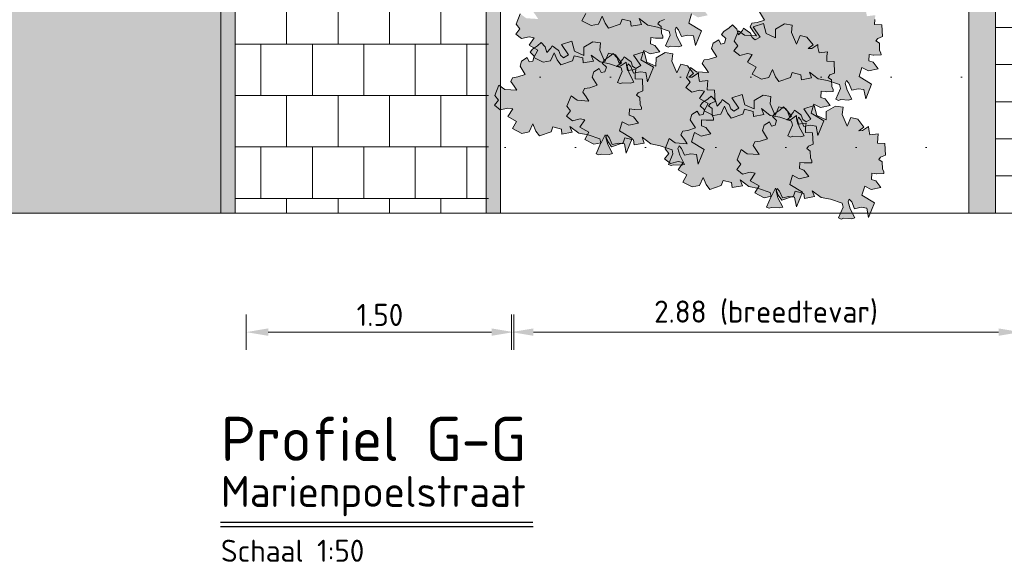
# Model space of a CAD drawing. Header units: metres. Extents: x 92403 to 95147, y 464428 to 465602.
# Tile 32 of 256: x 92430 to 92436, y 465037 to 465040. Entities that reach past the tile are written whole.
import ezdxf

# ---------------------------------------------------------------- set-up
doc = ezdxf.new("R2010")
doc.units = ezdxf.units.M
doc.linetypes.add('XX-PROJECTGRENS', pattern=[18, 12, -3, 0, -3])
doc.layers.get('Defpoints').update_dxf_attribs({"linetype": 'CONTINUOUS'})
for name, color, linetype, lineweight in [('B-RO-VH-VERHARDING_STRAATBAKSTEEN-G', 252, 'CONTINUOUS', 5), ('N-WE-VH-AANPIJLING-T25', 7, 'CONTINUOUS', 25), ('N-WE-VH-DREMPEL_ASFALT-M', 7, 'CONTINUOUS', 18), ('X-XX-AL-M', 7, 'CONTINUOUS', 18), ('X-XX-AL-RMB - profiel', 7, 'CONTINUOUS', 9), ('X-XX-AL-VERWIJZING-T35', 7, 'CONTINUOUS', 35), ('X-XX-AL-VERWIJZING-T50', 7, 'CONTINUOUS', 50)]:
    doc.layers.add(name, color=color, linetype=linetype, lineweight=lineweight)
doc.layers.add('N-RO-GR-GROENSTROOK-A', color=7, linetype='CONTINUOUS', lineweight=0, true_color=0x5de817, transparency=0.7)
doc.styles.add('NLCS-ISO-M10000-T35', font='NLCS-ISO.ttf', dxfattribs={"height": 35})
doc.styles.add('NLCS-ISO-M10000-T50', font='NLCS-ISO.ttf', dxfattribs={"height": 50})
doc.styles.add('NLCS-ISO-M50-T25', font='NLCS-ISO.ttf', dxfattribs={"height": 0.125})
doc.styles.add('NLCS_10_25', font='NLCS-ISO.ttf', dxfattribs={"height": 0.025})
doc.dimstyles.new('NLCS-M50-T25-PIJL_L2_H1', dxfattribs={"dimscale": 0.05, "dimtxt": 2.5, "dimasz": 2.5, "dimexe": 2, "dimexo": 2, "dimgap": 0.7, "dimtad": 1, "dimzin": 0, "dimdsep": 46, "dimtxsty": 'NLCS-ISO-M50-T25', "dimcen": 2.5, "dimdle": 2, "dimclrd": 256, "dimclre": 256, "dimclrt": 256, "dimadec": 1, "dimazin": 0, "dimtfac": 1, "dimtdec": 3, "dimtofl": 0, "dimtmove": 0, "dimatfit": 3, "dimfxl": 2, "dimfxlon": 1, "dimtfillclr": 256, "dimtolj": 1, "dimtzin": 0, "dimlwd": -1, "dimlwe": -1, "dimarcsym": 0})

# ---------------------------------------------------------------- blocks, each defined once
blk = doc.blocks.new('*D138')
at = {"layer": 'Defpoints', "color": 0, "transparency": 16777216}
for p in [(92431.511, 465039.3643), (92433.0242, 465039.3643), (92431.511, 465038.3624)]:
    blk.add_point(p, dxfattribs=at)
at = {"layer": 'X-XX-AL-M', "transparency": 16777216}
for p, q in [((92431.511, 465038.4624), (92431.511, 465038.2624)), ((92433.0242, 465038.4624), (92433.0242, 465038.2624)), ((92432.8992, 465038.3624), (92431.636, 465038.3624))]:
    blk.add_line(p, q, dxfattribs=at)
for points in [[(92431.636, 465038.3833), (92431.636, 465038.3416), (92431.511, 465038.3624)], [(92432.8992, 465038.3833), (92432.8992, 465038.3416), (92433.0242, 465038.3624)]]:
    blk.add_solid(points, dxfattribs=at)
at = {"layer": 'X-XX-AL-M', "transparency": 16777216, "insert": (92432.2676, 465038.4599), "char_height": 0.125, "attachment_point": 5, "style": 'NLCS-ISO-M50-T25'}
blk.add_mtext('\\A1;1.50 ', dxfattribs=at)
blk = doc.blocks.new('*D145')
at = {"layer": 'Defpoints', "color": 0, "transparency": 16777216}
for p in [(92433.011, 465039.8176), (92435.891, 465039.8176), (92433.011, 465038.3624)]:
    blk.add_point(p, dxfattribs=at)
at = {"layer": 'X-XX-AL-M', "transparency": 16777216}
for p, q in [((92433.011, 465038.4624), (92433.011, 465038.2624)), ((92435.891, 465038.4624), (92435.891, 465038.2624)), ((92435.766, 465038.3624), (92433.136, 465038.3624))]:
    blk.add_line(p, q, dxfattribs=at)
for points in [[(92433.136, 465038.3833), (92433.136, 465038.3416), (92433.011, 465038.3624)], [(92435.766, 465038.3833), (92435.766, 465038.3416), (92435.891, 465038.3624)]]:
    blk.add_solid(points, dxfattribs=at)
at = {"layer": 'X-XX-AL-M', "transparency": 16777216, "insert": (92434.451, 465038.4724), "char_height": 0.125, "attachment_point": 5, "style": 'NLCS-ISO-M50-T25'}
blk.add_mtext('\\A1;2.88 (breedtevar)', dxfattribs=at)

msp = doc.modelspace()

# ---------------------------------------------------------------- hatches: boundary and pattern name
at = {"layer": 'B-RO-VH-VERHARDING_STRAATBAKSTEEN-G', "ltscale": 0.1, "true_color": 0x794e4e}
h = msp.add_hatch(dxfattribs=at)
h.set_pattern_fill('KF-HALFSTEENS', color=27)
h.set_pattern_definition([(0, (92435.74866, 465039.03512), (0.105, 0.105), [0.105, -0.105]), (90, (92435.74866, 465039.03512), (-0.105, 6e-18), [])])
h.paths.add_polyline_path([(92435.848658, 465042.900915), (92435.748658, 465042.900915), (92435.748658, 465039.035115), (92435.848658, 465039.035115)])
at = {"layer": 'N-RO-GR-GROENSTROOK-A', "transparency": 33554508}
h = msp.add_hatch(color=256, dxfattribs=at)
h.dxf.hatch_style = 1
h.paths.add_polyline_path([(92433.78325, 465040.097285), (92433.83643, 465040.08715), (92433.903307, 465040.064145), (92433.908684, 465040.042149), (92433.88234, 465039.981036), (92433.897618, 465039.97445), (92433.911379, 465039.979176), (92433.954936, 465039.976386), (92433.974352, 465039.981871), (92433.947345, 465040.032944), (92433.936375, 465040.071776), (92433.942961, 465040.087054), (92433.95655, 465040.071605), (92433.973176, 465040.033532), (92434.009559, 465040.041294), (92434.041805, 465040.036986), (92434.051844, 465039.983635), (92434.085646, 465040.066695), (92434.014112, 465040.109759), (92434.030068, 465040.161595), (92434.067213, 465040.14205), (92434.121812, 465040.153953), (92434.093684, 465040.190223), (92434.069339, 465040.198837), (92434.070828, 465040.234389), (92434.096315, 465040.231429), (92434.09838, 465040.231189), (92434.138609, 465040.232072), (92434.138375, 465040.242713), (92434.130668, 465040.259771), (92434.129417, 465040.298187), (92434.109974, 465040.312095), (92434.120166, 465040.325678), (92434.146902, 465040.336866), (92434.143642, 465040.401816), (92434.102364, 465040.403545), (92434.103574, 465040.432431), (92434.106416, 465040.456797), (92434.058838, 465040.450935), (92434.053072, 465040.480899), (92434.051988, 465040.49849), (92434.017734, 465040.47544), (92433.997672, 465040.474579), (92434.024808, 465040.495308), (92433.990778, 465040.539681), (92433.952425, 465040.549144), (92433.931126, 465040.50015), (92433.902425, 465040.566166), (92433.90752, 465040.607066), (92433.864124, 465040.614123), (92433.812925, 465040.583927), (92433.8125, 465040.536546), (92433.760161, 465040.55982), (92433.744891, 465040.617417), (92433.685596, 465040.598821), (92433.726049, 465040.540169), (92433.698061, 465040.523928), (92433.680177, 465040.537771), (92433.671563, 465040.561831), (92433.666513, 465040.565447), (92433.632456, 465040.590574), (92433.625899, 465040.576838), (92433.603808, 465040.552363), (92433.593705, 465040.584341), (92433.570288, 465040.608891), (92433.550309, 465040.591397), (92433.521428, 465040.572444), (92433.5082, 465040.554667), (92433.531942, 465040.531675), (92433.523799, 465040.504913), (92433.50333, 465040.500533), (92433.491336, 465040.524604), (92433.460604, 465040.504942), (92433.451566, 465040.475468), (92433.480295, 465040.428698), (92433.438359, 465040.414743), (92433.408544, 465040.410756), (92433.398835, 465040.390082), (92433.41799, 465040.363092), (92433.433652, 465040.339653), (92433.366224, 465040.344181), (92433.332129, 465040.368392), (92433.308906, 465040.310707), (92433.329651, 465040.284436), (92433.306562, 465040.254764), (92433.339541, 465040.228767), (92433.382892, 465040.239258), (92433.410749, 465040.233769), (92433.382732, 465040.191997), (92433.432255, 465040.163603), (92433.409468, 465040.122528), (92433.461924, 465040.095845), (92433.503343, 465040.103667), (92433.524758, 465040.149252), (92433.541282, 465040.109148), (92433.561172, 465040.08108), (92433.627137, 465040.103717), (92433.636915, 465040.132244), (92433.685544, 465040.119731), (92433.688785, 465040.091575), (92433.746188, 465040.102263), (92433.733527, 465040.135265), (92433.783262, 465040.097301)])
h = msp.add_hatch(color=256, dxfattribs=at)
h.dxf.hatch_style = 1
h.paths.add_polyline_path([(92433.512373, 465039.890265), (92433.565553, 465039.88013), (92433.632431, 465039.857124), (92433.637807, 465039.835129), (92433.611463, 465039.774016), (92433.626742, 465039.76743), (92433.640502, 465039.772156), (92433.68406, 465039.769366), (92433.703475, 465039.77485), (92433.676469, 465039.825924), (92433.665498, 465039.864756), (92433.672084, 465039.880034), (92433.685674, 465039.864585), (92433.702299, 465039.826512), (92433.738683, 465039.834274), (92433.770928, 465039.829966), (92433.780968, 465039.776615), (92433.81477, 465039.859674), (92433.743235, 465039.902738), (92433.759191, 465039.954575), (92433.796337, 465039.93503), (92433.850935, 465039.946933), (92433.822807, 465039.983202), (92433.798462, 465039.991817), (92433.799952, 465040.027369), (92433.825438, 465040.024409), (92433.827503, 465040.024169), (92433.867733, 465040.025052), (92433.867499, 465040.035693), (92433.859791, 465040.05275), (92433.85854, 465040.091167), (92433.839098, 465040.105075), (92433.84929, 465040.118658), (92433.876025, 465040.129846), (92433.872766, 465040.194795), (92433.831487, 465040.196525), (92433.832698, 465040.225411), (92433.835539, 465040.249777), (92433.787961, 465040.243915), (92433.782195, 465040.273879), (92433.781112, 465040.29147), (92433.746857, 465040.26842), (92433.726796, 465040.267559), (92433.753931, 465040.288288), (92433.719902, 465040.332661), (92433.681548, 465040.342124), (92433.66025, 465040.29313), (92433.631548, 465040.359146), (92433.636643, 465040.400046), (92433.593247, 465040.407102), (92433.542049, 465040.376907), (92433.541624, 465040.329526), (92433.489285, 465040.3528), (92433.474014, 465040.410397), (92433.414719, 465040.391801), (92433.455173, 465040.333149), (92433.427185, 465040.316908), (92433.4093, 465040.330751), (92433.400686, 465040.354811), (92433.395636, 465040.358427), (92433.36158, 465040.383553), (92433.355023, 465040.369818), (92433.332931, 465040.345342), (92433.322829, 465040.377321), (92433.299411, 465040.401871), (92433.279433, 465040.384377), (92433.250551, 465040.365424), (92433.237323, 465040.347647), (92433.261066, 465040.324655), (92433.252923, 465040.297892), (92433.232454, 465040.293513), (92433.220459, 465040.317584), (92433.189727, 465040.297922), (92433.18069, 465040.268448), (92433.209418, 465040.221678), (92433.167482, 465040.207723), (92433.137667, 465040.203735), (92433.127959, 465040.183062), (92433.147113, 465040.156072), (92433.162775, 465040.132633), (92433.095347, 465040.137161), (92433.061253, 465040.161372), (92433.03803, 465040.103686), (92433.058774, 465040.077416), (92433.035685, 465040.047744), (92433.068665, 465040.021746), (92433.112016, 465040.032238), (92433.139873, 465040.026749), (92433.111855, 465039.984977), (92433.161379, 465039.956583), (92433.138592, 465039.915508), (92433.191048, 465039.888825), (92433.232466, 465039.896647), (92433.253882, 465039.942232), (92433.270406, 465039.902128), (92433.290295, 465039.87406), (92433.356261, 465039.896697), (92433.366039, 465039.925224), (92433.414667, 465039.912711), (92433.417908, 465039.884555), (92433.475311, 465039.895243), (92433.462651, 465039.928245), (92433.512386, 465039.890281)])
h = msp.add_hatch(color=256, dxfattribs=at)
h.dxf.hatch_style = 1
h.paths.add_polyline_path([(92434.746077, 465039.794881), (92434.799257, 465039.784745), (92434.866134, 465039.76174), (92434.871511, 465039.739745), (92434.845167, 465039.678631), (92434.860445, 465039.672045), (92434.874205, 465039.676771), (92434.917763, 465039.673981), (92434.937179, 465039.679466), (92434.910172, 465039.730539), (92434.899202, 465039.769371), (92434.905788, 465039.784649), (92434.919377, 465039.7692), (92434.936003, 465039.731128), (92434.972386, 465039.73889), (92435.004632, 465039.734582), (92435.014671, 465039.68123), (92435.048473, 465039.76429), (92434.976939, 465039.807354), (92434.992895, 465039.85919), (92435.03004, 465039.839645), (92435.084639, 465039.851548), (92435.056511, 465039.887818), (92435.032165, 465039.896432), (92435.033655, 465039.931984), (92435.059142, 465039.929024), (92435.061207, 465039.928784), (92435.101436, 465039.929668), (92435.101202, 465039.940308), (92435.093494, 465039.957366), (92435.092244, 465039.995782), (92435.072801, 465040.009691), (92435.082993, 465040.023274), (92435.109729, 465040.034461), (92435.106469, 465040.099411), (92435.065191, 465040.101141), (92435.066401, 465040.130027), (92435.069243, 465040.154393), (92435.021665, 465040.14853), (92435.015899, 465040.178494), (92435.014815, 465040.196085), (92434.980561, 465040.173036), (92434.960499, 465040.172174), (92434.987635, 465040.192903), (92434.953605, 465040.237276), (92434.915251, 465040.24674), (92434.893953, 465040.197746), (92434.865252, 465040.263762), (92434.870346, 465040.304662), (92434.826951, 465040.311718), (92434.775752, 465040.281522), (92434.775327, 465040.234142), (92434.722988, 465040.257416), (92434.707717, 465040.315012), (92434.648423, 465040.296417), (92434.688876, 465040.237765), (92434.660888, 465040.221523), (92434.643004, 465040.235366), (92434.634389, 465040.259426), (92434.62934, 465040.263042), (92434.595283, 465040.288169), (92434.588726, 465040.274434), (92434.566635, 465040.249958), (92434.556532, 465040.281937), (92434.533115, 465040.306487), (92434.513136, 465040.288993), (92434.484255, 465040.270039), (92434.471026, 465040.252263), (92434.494769, 465040.22927), (92434.486626, 465040.202508), (92434.466157, 465040.198128), (92434.454162, 465040.222199), (92434.423431, 465040.202538), (92434.414393, 465040.173063), (92434.443121, 465040.126294), (92434.401186, 465040.112339), (92434.371371, 465040.108351), (92434.361662, 465040.087677), (92434.380816, 465040.060687), (92434.396478, 465040.037248), (92434.329051, 465040.041776), (92434.294956, 465040.065988), (92434.271733, 465040.008302), (92434.292478, 465039.982031), (92434.269389, 465039.95236), (92434.302368, 465039.926362), (92434.345719, 465039.936853), (92434.373576, 465039.931365), (92434.345559, 465039.889592), (92434.395082, 465039.861199), (92434.372295, 465039.820123), (92434.424751, 465039.79344), (92434.46617, 465039.801263), (92434.487585, 465039.846847), (92434.504109, 465039.806743), (92434.523999, 465039.778675), (92434.589964, 465039.801312), (92434.599742, 465039.829839), (92434.648371, 465039.817326), (92434.651612, 465039.78917), (92434.709015, 465039.799858), (92434.696354, 465039.832861), (92434.746089, 465039.794897)])
h = msp.add_hatch(color=256, dxfattribs=at)
h.dxf.hatch_style = 1
h.paths.add_polyline_path([(92434.4752, 465039.58786), (92434.52838, 465039.577725), (92434.595258, 465039.55472), (92434.600634, 465039.532725), (92434.57429, 465039.471611), (92434.589569, 465039.465025), (92434.603329, 465039.469751), (92434.646886, 465039.466961), (92434.666302, 465039.472446), (92434.639295, 465039.523519), (92434.628325, 465039.562351), (92434.634911, 465039.577629), (92434.648501, 465039.56218), (92434.665126, 465039.524107), (92434.70151, 465039.53187), (92434.733755, 465039.527561), (92434.743795, 465039.47421), (92434.777597, 465039.55727), (92434.706062, 465039.600334), (92434.722018, 465039.65217), (92434.759163, 465039.632625), (92434.813762, 465039.644528), (92434.785634, 465039.680798), (92434.761289, 465039.689412), (92434.762779, 465039.724964), (92434.788265, 465039.722004), (92434.79033, 465039.721764), (92434.830559, 465039.722647), (92434.830326, 465039.733288), (92434.822618, 465039.750346), (92434.821367, 465039.788762), (92434.801925, 465039.802671), (92434.812116, 465039.816254), (92434.838852, 465039.827441), (92434.835592, 465039.892391), (92434.794314, 465039.894121), (92434.795525, 465039.923007), (92434.798366, 465039.947372), (92434.750788, 465039.94151), (92434.745022, 465039.971474), (92434.743939, 465039.989065), (92434.709684, 465039.966016), (92434.689623, 465039.965154), (92434.716758, 465039.985883), (92434.682729, 465040.030256), (92434.644375, 465040.039719), (92434.623077, 465039.990726), (92434.594375, 465040.056741), (92434.59947, 465040.097642), (92434.556074, 465040.104698), (92434.504876, 465040.074502), (92434.50445, 465040.027121), (92434.452112, 465040.050395), (92434.436841, 465040.107992), (92434.377546, 465040.089397), (92434.418, 465040.030744), (92434.390012, 465040.014503), (92434.372127, 465040.028346), (92434.363513, 465040.052406), (92434.358463, 465040.056022), (92434.324407, 465040.081149), (92434.31785, 465040.067413), (92434.295758, 465040.042938), (92434.285656, 465040.074917), (92434.262238, 465040.099466), (92434.24226, 465040.081973), (92434.213378, 465040.063019), (92434.20015, 465040.045242), (92434.223893, 465040.02225), (92434.215749, 465039.995488), (92434.195281, 465039.991108), (92434.183286, 465040.015179), (92434.152554, 465039.995518), (92434.143517, 465039.966043), (92434.172245, 465039.919274), (92434.130309, 465039.905319), (92434.100494, 465039.901331), (92434.090786, 465039.880657), (92434.10994, 465039.853667), (92434.125602, 465039.830228), (92434.058174, 465039.834756), (92434.024079, 465039.858968), (92434.000856, 465039.801282), (92434.021601, 465039.775011), (92433.998512, 465039.74534), (92434.031491, 465039.719342), (92434.074842, 465039.729833), (92434.1027, 465039.724345), (92434.074682, 465039.682572), (92434.124206, 465039.654179), (92434.101419, 465039.613103), (92434.153875, 465039.58642), (92434.195293, 465039.594243), (92434.216709, 465039.639827), (92434.233233, 465039.599723), (92434.253122, 465039.571655), (92434.319088, 465039.594292), (92434.328865, 465039.622819), (92434.377494, 465039.610306), (92434.380735, 465039.58215), (92434.438138, 465039.592838), (92434.425477, 465039.625841), (92434.475213, 465039.587877)])
h = msp.add_hatch(color=256, dxfattribs=at)
h.dxf.hatch_style = 1
h.paths.add_polyline_path([(92433.39162, 465039.487556), (92433.4448, 465039.47742), (92433.511677, 465039.454415), (92433.517054, 465039.43242), (92433.49071, 465039.371306), (92433.505989, 465039.36472), (92433.519749, 465039.369446), (92433.563306, 465039.366656), (92433.582722, 465039.372141), (92433.555715, 465039.423214), (92433.544745, 465039.462046), (92433.551331, 465039.477324), (92433.56492, 465039.461875), (92433.581546, 465039.423802), (92433.617929, 465039.431565), (92433.650175, 465039.427256), (92433.660215, 465039.373905), (92433.694017, 465039.456965), (92433.622482, 465039.500029), (92433.638438, 465039.551865), (92433.675583, 465039.53232), (92433.730182, 465039.544223), (92433.702054, 465039.580493), (92433.677709, 465039.589107), (92433.679199, 465039.624659), (92433.704685, 465039.621699), (92433.70675, 465039.621459), (92433.746979, 465039.622343), (92433.746746, 465039.632983), (92433.739038, 465039.650041), (92433.737787, 465039.688457), (92433.718345, 465039.702366), (92433.728536, 465039.715949), (92433.755272, 465039.727136), (92433.752012, 465039.792086), (92433.710734, 465039.793816), (92433.711945, 465039.822702), (92433.714786, 465039.847068), (92433.667208, 465039.841205), (92433.661442, 465039.871169), (92433.660359, 465039.88876), (92433.626104, 465039.865711), (92433.606043, 465039.864849), (92433.633178, 465039.885578), (92433.599148, 465039.929951), (92433.560795, 465039.939415), (92433.539497, 465039.890421), (92433.510795, 465039.956437), (92433.51589, 465039.997337), (92433.472494, 465040.004393), (92433.421295, 465039.974197), (92433.42087, 465039.926817), (92433.368532, 465039.950091), (92433.353261, 465040.007687), (92433.293966, 465039.989092), (92433.334419, 465039.93044), (92433.306432, 465039.914198), (92433.288547, 465039.928041), (92433.279933, 465039.952101), (92433.274883, 465039.955717), (92433.240827, 465039.980844), (92433.234269, 465039.967109), (92433.212178, 465039.942633), (92433.202075, 465039.974612), (92433.178658, 465039.999161), (92433.15868, 465039.981668), (92433.129798, 465039.962714), (92433.11657, 465039.944937), (92433.140313, 465039.921945), (92433.132169, 465039.895183), (92433.1117, 465039.890803), (92433.099706, 465039.914874), (92433.068974, 465039.895213), (92433.059937, 465039.865738), (92433.088665, 465039.818969), (92433.046729, 465039.805014), (92433.016914, 465039.801026), (92433.007205, 465039.780352), (92433.02636, 465039.753362), (92433.042022, 465039.729923), (92432.974594, 465039.734451), (92432.940499, 465039.758663), (92432.917276, 465039.700977), (92432.938021, 465039.674706), (92432.914932, 465039.645035), (92432.947911, 465039.619037), (92432.991262, 465039.629528), (92433.01912, 465039.62404), (92432.991102, 465039.582267), (92433.040626, 465039.553874), (92433.017839, 465039.512798), (92433.070294, 465039.486115), (92433.111713, 465039.493938), (92433.133129, 465039.539522), (92433.149653, 465039.499418), (92433.169542, 465039.47135), (92433.235508, 465039.493987), (92433.245285, 465039.522514), (92433.293914, 465039.510001), (92433.297155, 465039.481845), (92433.354558, 465039.492533), (92433.341897, 465039.525536), (92433.391632, 465039.487572)])
h = msp.add_hatch(color=256, dxfattribs=at)
h.dxf.hatch_style = 1
h.paths.add_polyline_path([(92433.799534, 465039.426405), (92433.852714, 465039.41627), (92433.919591, 465039.393265), (92433.924968, 465039.371269), (92433.898624, 465039.310156), (92433.913903, 465039.30357), (92433.927663, 465039.308296), (92433.97122, 465039.305506), (92433.990636, 465039.310991), (92433.963629, 465039.362064), (92433.952659, 465039.400896), (92433.959245, 465039.416174), (92433.972834, 465039.400725), (92433.98946, 465039.362652), (92434.025843, 465039.370414), (92434.058089, 465039.366106), (92434.068129, 465039.312755), (92434.101931, 465039.395814), (92434.030396, 465039.438879), (92434.046352, 465039.490715), (92434.083497, 465039.47117), (92434.138096, 465039.483073), (92434.109968, 465039.519343), (92434.085623, 465039.527957), (92434.087113, 465039.563509), (92434.112599, 465039.560549), (92434.114664, 465039.560309), (92434.154893, 465039.561192), (92434.15466, 465039.571833), (92434.146952, 465039.588891), (92434.145701, 465039.627307), (92434.126258, 465039.641215), (92434.13645, 465039.654798), (92434.163186, 465039.665986), (92434.159926, 465039.730935), (92434.118648, 465039.732665), (92434.119858, 465039.761551), (92434.1227, 465039.785917), (92434.075122, 465039.780055), (92434.069356, 465039.810019), (92434.068273, 465039.82761), (92434.034018, 465039.80456), (92434.013957, 465039.803699), (92434.041092, 465039.824428), (92434.007062, 465039.868801), (92433.968709, 465039.878264), (92433.94741, 465039.82927), (92433.918709, 465039.895286), (92433.923804, 465039.936186), (92433.880408, 465039.943242), (92433.829209, 465039.913047), (92433.828784, 465039.865666), (92433.776446, 465039.88894), (92433.761175, 465039.946537), (92433.70188, 465039.927941), (92433.742333, 465039.869289), (92433.714346, 465039.853048), (92433.696461, 465039.866891), (92433.687847, 465039.890951), (92433.682797, 465039.894567), (92433.648741, 465039.919693), (92433.642183, 465039.905958), (92433.620092, 465039.881483), (92433.609989, 465039.913461), (92433.586572, 465039.938011), (92433.566594, 465039.920517), (92433.537712, 465039.901564), (92433.524484, 465039.883787), (92433.548227, 465039.860795), (92433.540083, 465039.834033), (92433.519614, 465039.829653), (92433.50762, 465039.853724), (92433.476888, 465039.834062), (92433.467851, 465039.804588), (92433.496579, 465039.757818), (92433.454643, 465039.743863), (92433.424828, 465039.739875), (92433.415119, 465039.719202), (92433.434274, 465039.692212), (92433.449936, 465039.668773), (92433.382508, 465039.673301), (92433.348413, 465039.697512), (92433.32519, 465039.639827), (92433.345935, 465039.613556), (92433.322846, 465039.583884), (92433.355825, 465039.557886), (92433.399176, 465039.568378), (92433.427034, 465039.562889), (92433.399016, 465039.521117), (92433.448539, 465039.492723), (92433.425753, 465039.451648), (92433.478208, 465039.424965), (92433.519627, 465039.432787), (92433.541042, 465039.478372), (92433.557567, 465039.438268), (92433.577456, 465039.4102), (92433.643422, 465039.432837), (92433.653199, 465039.461364), (92433.701828, 465039.448851), (92433.705069, 465039.420695), (92433.762472, 465039.431383), (92433.749811, 465039.464385), (92433.799546, 465039.426421)])
h = msp.add_hatch(color=256, dxfattribs=at)
h.dxf.hatch_style = 1
h.paths.add_polyline_path([(92434.354447, 465039.185151), (92434.407627, 465039.175016), (92434.474504, 465039.15201), (92434.479881, 465039.130015), (92434.453537, 465039.068902), (92434.468816, 465039.062316), (92434.482576, 465039.067042), (92434.526133, 465039.064251), (92434.545549, 465039.069736), (92434.518542, 465039.12081), (92434.507572, 465039.159641), (92434.514158, 465039.17492), (92434.527747, 465039.159471), (92434.544373, 465039.121398), (92434.580756, 465039.12916), (92434.613002, 465039.124852), (92434.623041, 465039.071501), (92434.656844, 465039.15456), (92434.585309, 465039.197624), (92434.601265, 465039.249461), (92434.63841, 465039.229916), (92434.693009, 465039.241819), (92434.664881, 465039.278088), (92434.640536, 465039.286703), (92434.642026, 465039.322255), (92434.667512, 465039.319294), (92434.669577, 465039.319054), (92434.709806, 465039.319938), (92434.709573, 465039.330579), (92434.701865, 465039.347636), (92434.700614, 465039.386053), (92434.681171, 465039.399961), (92434.691363, 465039.413544), (92434.718099, 465039.424732), (92434.714839, 465039.489681), (92434.673561, 465039.491411), (92434.674771, 465039.520297), (92434.677613, 465039.544663), (92434.630035, 465039.538801), (92434.624269, 465039.568765), (92434.623186, 465039.586355), (92434.588931, 465039.563306), (92434.56887, 465039.562445), (92434.596005, 465039.583174), (92434.561975, 465039.627547), (92434.523622, 465039.63701), (92434.502323, 465039.588016), (92434.473622, 465039.654032), (92434.478717, 465039.694932), (92434.435321, 465039.701988), (92434.384122, 465039.671793), (92434.383697, 465039.624412), (92434.331359, 465039.647686), (92434.316088, 465039.705283), (92434.256793, 465039.686687), (92434.297246, 465039.628035), (92434.269259, 465039.611793), (92434.251374, 465039.625636), (92434.24276, 465039.649697), (92434.23771, 465039.653313), (92434.203654, 465039.678439), (92434.197096, 465039.664704), (92434.175005, 465039.640228), (92434.164902, 465039.672207), (92434.141485, 465039.696757), (92434.121507, 465039.679263), (92434.092625, 465039.660309), (92434.079397, 465039.642533), (92434.10314, 465039.619541), (92434.094996, 465039.592778), (92434.074527, 465039.588399), (92434.062533, 465039.61247), (92434.031801, 465039.592808), (92434.022764, 465039.563333), (92434.051492, 465039.516564), (92434.009556, 465039.502609), (92433.979741, 465039.498621), (92433.970032, 465039.477947), (92433.989187, 465039.450958), (92434.004849, 465039.427519), (92433.937421, 465039.432046), (92433.903326, 465039.456258), (92433.880103, 465039.398572), (92433.900848, 465039.372301), (92433.877759, 465039.34263), (92433.910738, 465039.316632), (92433.954089, 465039.327123), (92433.981947, 465039.321635), (92433.953929, 465039.279862), (92434.003452, 465039.251469), (92433.980666, 465039.210394), (92434.033121, 465039.18371), (92434.07454, 465039.191533), (92434.095955, 465039.237118), (92434.11248, 465039.197014), (92434.132369, 465039.168945), (92434.198334, 465039.191582), (92434.208112, 465039.220109), (92434.256741, 465039.207597), (92434.259982, 465039.179441), (92434.317385, 465039.190129), (92434.304724, 465039.223131), (92434.354459, 465039.185167)])
h = msp.add_hatch(color=256, dxfattribs=at)
h.dxf.hatch_style = 1
h.paths.add_polyline_path([(92434.762361, 465039.124001), (92434.815541, 465039.113865), (92434.882418, 465039.09086), (92434.887795, 465039.068865), (92434.861451, 465039.007751), (92434.876729, 465039.001165), (92434.89049, 465039.005891), (92434.934047, 465039.003101), (92434.953463, 465039.008586), (92434.926456, 465039.059659), (92434.915486, 465039.098491), (92434.922072, 465039.113769), (92434.935661, 465039.09832), (92434.952287, 465039.060247), (92434.98867, 465039.06801), (92435.020916, 465039.063701), (92435.030955, 465039.01035), (92435.064758, 465039.09341), (92434.993223, 465039.136474), (92435.009179, 465039.18831), (92435.046324, 465039.168765), (92435.100923, 465039.180668), (92435.072795, 465039.216938), (92435.04845, 465039.225552), (92435.049939, 465039.261104), (92435.075426, 465039.258144), (92435.077491, 465039.257904), (92435.11772, 465039.258788), (92435.117487, 465039.269428), (92435.109779, 465039.286486), (92435.108528, 465039.324902), (92435.089085, 465039.338811), (92435.099277, 465039.352394), (92435.126013, 465039.363581), (92435.122753, 465039.428531), (92435.081475, 465039.430261), (92435.082685, 465039.459147), (92435.085527, 465039.483513), (92435.037949, 465039.47765), (92435.032183, 465039.507614), (92435.031099, 465039.525205), (92434.996845, 465039.502156), (92434.976783, 465039.501294), (92435.003919, 465039.522023), (92434.969889, 465039.566396), (92434.931536, 465039.57586), (92434.910237, 465039.526866), (92434.881536, 465039.592882), (92434.886631, 465039.633782), (92434.843235, 465039.640838), (92434.792036, 465039.610642), (92434.791611, 465039.563262), (92434.739273, 465039.586536), (92434.724002, 465039.644132), (92434.664707, 465039.625537), (92434.70516, 465039.566885), (92434.677172, 465039.550643), (92434.659288, 465039.564486), (92434.650674, 465039.588546), (92434.645624, 465039.592162), (92434.611567, 465039.617289), (92434.60501, 465039.603554), (92434.582919, 465039.579078), (92434.572816, 465039.611057), (92434.549399, 465039.635606), (92434.52942, 465039.618113), (92434.500539, 465039.599159), (92434.487311, 465039.581382), (92434.511053, 465039.55839), (92434.50291, 465039.531628), (92434.482441, 465039.527248), (92434.470447, 465039.551319), (92434.439715, 465039.531658), (92434.430678, 465039.502183), (92434.459406, 465039.455414), (92434.41747, 465039.441459), (92434.387655, 465039.437471), (92434.377946, 465039.416797), (92434.397101, 465039.389807), (92434.412763, 465039.366368), (92434.345335, 465039.370896), (92434.31124, 465039.395108), (92434.288017, 465039.337422), (92434.308762, 465039.311151), (92434.285673, 465039.28148), (92434.318652, 465039.255482), (92434.362003, 465039.265973), (92434.38986, 465039.260485), (92434.361843, 465039.218712), (92434.411366, 465039.190319), (92434.388579, 465039.149243), (92434.441035, 465039.12256), (92434.482454, 465039.130383), (92434.503869, 465039.175967), (92434.520393, 465039.135863), (92434.540283, 465039.107795), (92434.606248, 465039.130432), (92434.616026, 465039.158959), (92434.664655, 465039.146446), (92434.667896, 465039.11829), (92434.725299, 465039.128978), (92434.712638, 465039.161981), (92434.762373, 465039.124017)])
at = {"layer": 'X-XX-AL-RMB - profiel', "true_color": 0xcfc9ba, "transparency": 33554636}
h = msp.add_hatch(color=9, dxfattribs=at)
h.dxf.hatch_style = 1
h.paths.add_polyline_path([(92431.368658, 465042.900915), (92422.868658, 465042.900915), (92422.868658, 465039.035115), (92431.368658, 465039.035115)])
at = {"layer": 'X-XX-AL-RMB - profiel', "true_color": 0xb0b0b0}
h = msp.add_hatch(color=253, dxfattribs=at)
h.dxf.hatch_style = 1
h.paths.add_polyline_path([(92431.448658, 465042.900915), (92431.448658, 465039.035115), (92431.368658, 465039.035115), (92431.368658, 465042.900915)])
at = {"layer": 'X-XX-AL-RMB - profiel', "true_color": 0x000000}
h = msp.add_hatch(dxfattribs=at)
h.set_pattern_fill('AVH-TEGEL_300X300_HALFST', color=18, scale=0.97, angle=90, pattern_type=2)
h.set_pattern_definition([(90, (92431.44866, 465042.90092), (-0.1455, 0.291), [0.291, -0.291]), (180, (92431.44866, 465042.90092), (-4e-17, -0.291), [])])
h.paths.add_polyline_path([(92432.881907, 465042.900915), (92431.448658, 465042.900915), (92431.448658, 465039.035115), (92432.881907, 465039.035115)])
at = {"layer": 'X-XX-AL-RMB - profiel', "true_color": 0xb0b0b0}
h = msp.add_hatch(color=253, dxfattribs=at)
h.dxf.hatch_style = 1
h.paths.add_polyline_path([(92432.948658, 465042.900915), (92432.948658, 465039.035115), (92432.868658, 465039.035115), (92432.868658, 465042.900915)])
at = {"layer": 'X-XX-AL-RMB - profiel', "true_color": 0x1a4a17, "transparency": 33554687}
h = msp.add_hatch(dxfattribs=at)
h.set_pattern_fill('AGR-GRAS_SPORTVELD', color=99, scale=0.5, pattern_type=2)
h.set_pattern_definition([(0, (-2046.09445, 1542.9849), (0.1984375, 0.396875), [0, -0.396875])])
h.paths.add_polyline_path([(92435.598658, 465042.900915), (92432.948658, 465042.900915), (92432.948658, 465039.035115), (92435.598658, 465039.035115)])
at = {"layer": 'X-XX-AL-RMB - profiel', "ltscale": 1}
h = msp.add_hatch(color=251, dxfattribs=at)
h.dxf.hatch_style = 1
h.paths.add_polyline_path([(92435.748658, 465042.900915), (92435.598658, 465042.900915), (92435.598658, 465039.035115), (92435.748658, 465039.035115)])

# ---------------------------------------------------------------- linework, layer by layer
at = {"layer": 'N-WE-VH-AANPIJLING-T25'}
for p, q in [((92431.365783, 465037.28806), (92433.131511, 465037.28806)), ((92431.365783, 465037.26306), (92433.134591, 465037.26306))]:
    msp.add_line(p, q, dxfattribs=at)
at = {"layer": 'X-XX-AL-RMB - profiel'}
msp.add_lwpolyline([(92447.112818, 465042.900915), (92421.368658, 465042.900915), (92421.368658, 465039.035115), (92447.112818, 465039.035115)], dxfattribs=at)
at = {"layer": 'X-XX-AL-RMB - profiel', "color": 150, "linetype": 'XX-PROJECTGRENS', "true_color": 0x0078f0, "flags": 128}
msp.add_lwpolyline([(92431.368658, 465039.035115), (92431.368658, 465042.900915)], dxfattribs=at)
at = {"layer": 'X-XX-AL-RMB - profiel', "flags": 128}
for points in [[(92431.448658, 465042.900915), (92431.448658, 465039.035115), (92431.368658, 465039.035115), (92431.368658, 465042.900915)], [(92432.948658, 465042.900915), (92432.948658, 465039.035115), (92432.868658, 465039.035115), (92432.868658, 465042.900915)]]:
    msp.add_lwpolyline(points, close=True, dxfattribs=at)
at = {"layer": 'X-XX-AL-RMB - profiel'}
msp.add_lwpolyline([(92435.748658, 465042.900915), (92435.598658, 465042.900915), (92435.598658, 465039.035115), (92435.748658, 465039.035115)], close=True, dxfattribs=at)
at = {"layer": 'X-XX-AL-RMB - profiel', "color": 27, "true_color": 0x794e4e}
msp.add_lwpolyline([(92435.748658, 465039.035115), (92435.748658, 465042.900915)], dxfattribs=at)
at = {"layer": 'X-XX-AL-RMB - profiel', "color": 251}
for points in [[(92433.061253, 465040.161372), (92433.03803, 465040.103686), (92433.058774, 465040.077416), (92433.035685, 465040.047744), (92433.068665, 465040.021746), (92433.112016, 465040.032238), (92433.139873, 465040.026749), (92433.111855, 465039.984977), (92433.161379, 465039.956583), (92433.138592, 465039.915508), (92433.191048, 465039.888825), (92433.232466, 465039.896647), (92433.253882, 465039.942232), (92433.270406, 465039.902128), (92433.290295, 465039.87406), (92433.356261, 465039.896697), (92433.366039, 465039.925224), (92433.414667, 465039.912711), (92433.417908, 465039.884555), (92433.475311, 465039.895243), (92433.462651, 465039.928245), (92433.512386, 465039.890281), (92433.512373, 465039.890265), (92433.565553, 465039.88013), (92433.632431, 465039.857124), (92433.637807, 465039.835129), (92433.611463, 465039.774016), (92433.626742, 465039.76743), (92433.640502, 465039.772156), (92433.68406, 465039.769366), (92433.703475, 465039.77485), (92433.676469, 465039.825924), (92433.665498, 465039.864756), (92433.672084, 465039.880034), (92433.685674, 465039.864585), (92433.702299, 465039.826512), (92433.738683, 465039.834274), (92433.770928, 465039.829966), (92433.780968, 465039.776615), (92433.81477, 465039.859674), (92433.743235, 465039.902738), (92433.759191, 465039.954575), (92433.796337, 465039.93503), (92433.850935, 465039.946933), (92433.822807, 465039.983202), (92433.798462, 465039.991817), (92433.799952, 465040.027369), (92433.825438, 465040.024409), (92433.827503, 465040.024169), (92433.867733, 465040.025052), (92433.867499, 465040.035693), (92433.859791, 465040.05275), (92433.85854, 465040.091167), (92433.839098, 465040.105075), (92433.84929, 465040.118658), (92433.876025, 465040.129846)], [(92433.432255, 465040.163603), (92433.409468, 465040.122528), (92433.461924, 465040.095845), (92433.503343, 465040.103667), (92433.524758, 465040.149252), (92433.541282, 465040.109148), (92433.561172, 465040.08108), (92433.627137, 465040.103717), (92433.636915, 465040.132244), (92433.685544, 465040.119731), (92433.688785, 465040.091575), (92433.746188, 465040.102263), (92433.733527, 465040.135265), (92433.783262, 465040.097301), (92433.78325, 465040.097285), (92433.83643, 465040.08715), (92433.903307, 465040.064145), (92433.908684, 465040.042149), (92433.88234, 465039.981036), (92433.897618, 465039.97445), (92433.911379, 465039.979176), (92433.954936, 465039.976386), (92433.974352, 465039.981871), (92433.947345, 465040.032944), (92433.936375, 465040.071776), (92433.942961, 465040.087054), (92433.95655, 465040.071605), (92433.973176, 465040.033532), (92434.009559, 465040.041294), (92434.041805, 465040.036986), (92434.051844, 465039.983635), (92434.085646, 465040.066695), (92434.014112, 465040.109759), (92434.030068, 465040.161595)], [(92434.414393, 465040.173063), (92434.443121, 465040.126294), (92434.401186, 465040.112339), (92434.371371, 465040.108351), (92434.361662, 465040.087677), (92434.380816, 465040.060687), (92434.396478, 465040.037248), (92434.329051, 465040.041776), (92434.294956, 465040.065988), (92434.271733, 465040.008302), (92434.292478, 465039.982031), (92434.269389, 465039.95236), (92434.302368, 465039.926362), (92434.345719, 465039.936853), (92434.373576, 465039.931365), (92434.345559, 465039.889592), (92434.395082, 465039.861199), (92434.372295, 465039.820123), (92434.424751, 465039.79344), (92434.46617, 465039.801263), (92434.487585, 465039.846847), (92434.504109, 465039.806743), (92434.523999, 465039.778675), (92434.589964, 465039.801312), (92434.599742, 465039.829839), (92434.648371, 465039.817326), (92434.651612, 465039.78917), (92434.709015, 465039.799858), (92434.696354, 465039.832861), (92434.746089, 465039.794897), (92434.746077, 465039.794881), (92434.799257, 465039.784745), (92434.866134, 465039.76174), (92434.871511, 465039.739745), (92434.845167, 465039.678631), (92434.860445, 465039.672045), (92434.874205, 465039.676771), (92434.917763, 465039.673981), (92434.937179, 465039.679466), (92434.910172, 465039.730539), (92434.899202, 465039.769371), (92434.905788, 465039.784649), (92434.919377, 465039.7692), (92434.936003, 465039.731128), (92434.972386, 465039.73889), (92435.004632, 465039.734582), (92435.014671, 465039.68123), (92435.048473, 465039.76429), (92434.976939, 465039.807354), (92434.992895, 465039.85919), (92435.03004, 465039.839645), (92435.084639, 465039.851548), (92435.056511, 465039.887818), (92435.032165, 465039.896432), (92435.033655, 465039.931984), (92435.059142, 465039.929024), (92435.061207, 465039.928784), (92435.101436, 465039.929668), (92435.101202, 465039.940308), (92435.093494, 465039.957366), (92435.092244, 465039.995782), (92435.072801, 465040.009691), (92435.082993, 465040.023274), (92435.109729, 465040.034461), (92435.106469, 465040.099411), (92435.065191, 465040.101141), (92435.066401, 465040.130027)]]:
    msp.add_lwpolyline(points, dxfattribs=at)
for points in [[(92434.4752, 465039.58786), (92434.52838, 465039.577725), (92434.595258, 465039.55472), (92434.600634, 465039.532725), (92434.57429, 465039.471611), (92434.589569, 465039.465025), (92434.603329, 465039.469751), (92434.646886, 465039.466961), (92434.666302, 465039.472446), (92434.639295, 465039.523519), (92434.628325, 465039.562351), (92434.634911, 465039.577629), (92434.648501, 465039.56218), (92434.665126, 465039.524107), (92434.70151, 465039.53187), (92434.733755, 465039.527561), (92434.743795, 465039.47421), (92434.777597, 465039.55727), (92434.706062, 465039.600334), (92434.722018, 465039.65217), (92434.759163, 465039.632625), (92434.813762, 465039.644528), (92434.785634, 465039.680798), (92434.761289, 465039.689412), (92434.762779, 465039.724964), (92434.788265, 465039.722004), (92434.79033, 465039.721764), (92434.830559, 465039.722647), (92434.830326, 465039.733288), (92434.822618, 465039.750346), (92434.821367, 465039.788762), (92434.801925, 465039.802671), (92434.812116, 465039.816254), (92434.838852, 465039.827441), (92434.835592, 465039.892391), (92434.794314, 465039.894121), (92434.795525, 465039.923007), (92434.798366, 465039.947372), (92434.750788, 465039.94151), (92434.745022, 465039.971474), (92434.743939, 465039.989065), (92434.709684, 465039.966016), (92434.689623, 465039.965154), (92434.716758, 465039.985883), (92434.682729, 465040.030256), (92434.644375, 465040.039719), (92434.623077, 465039.990726), (92434.594375, 465040.056741), (92434.59947, 465040.097642), (92434.556074, 465040.104698), (92434.504876, 465040.074502), (92434.50445, 465040.027121), (92434.452112, 465040.050395), (92434.436841, 465040.107992), (92434.377546, 465040.089397), (92434.418, 465040.030744), (92434.390012, 465040.014503), (92434.372127, 465040.028346), (92434.363513, 465040.052406), (92434.358463, 465040.056022), (92434.324407, 465040.081149), (92434.31785, 465040.067413), (92434.295758, 465040.042938), (92434.285656, 465040.074917), (92434.262238, 465040.099466), (92434.24226, 465040.081973), (92434.213378, 465040.063019), (92434.20015, 465040.045242), (92434.223893, 465040.02225), (92434.215749, 465039.995488), (92434.195281, 465039.991108), (92434.183286, 465040.015179), (92434.152554, 465039.995518), (92434.143517, 465039.966043), (92434.172245, 465039.919274), (92434.130309, 465039.905319), (92434.100494, 465039.901331), (92434.090786, 465039.880657), (92434.10994, 465039.853667), (92434.125602, 465039.830228), (92434.058174, 465039.834756), (92434.024079, 465039.858968), (92434.000856, 465039.801282), (92434.021601, 465039.775011), (92433.998512, 465039.74534), (92434.031491, 465039.719342), (92434.074842, 465039.729833), (92434.1027, 465039.724345), (92434.074682, 465039.682572), (92434.124206, 465039.654179), (92434.101419, 465039.613103), (92434.153875, 465039.58642), (92434.195293, 465039.594243), (92434.216709, 465039.639827), (92434.233233, 465039.599723), (92434.253122, 465039.571655), (92434.319088, 465039.594292), (92434.328865, 465039.622819), (92434.377494, 465039.610306), (92434.380735, 465039.58215), (92434.438138, 465039.592838), (92434.425477, 465039.625841), (92434.475213, 465039.587877)], [(92433.39162, 465039.487556), (92433.4448, 465039.47742), (92433.511677, 465039.454415), (92433.517054, 465039.43242), (92433.49071, 465039.371306), (92433.505989, 465039.36472), (92433.519749, 465039.369446), (92433.563306, 465039.366656), (92433.582722, 465039.372141), (92433.555715, 465039.423214), (92433.544745, 465039.462046), (92433.551331, 465039.477324), (92433.56492, 465039.461875), (92433.581546, 465039.423802), (92433.617929, 465039.431565), (92433.650175, 465039.427256), (92433.660215, 465039.373905), (92433.694017, 465039.456965), (92433.622482, 465039.500029), (92433.638438, 465039.551865), (92433.675583, 465039.53232), (92433.730182, 465039.544223), (92433.702054, 465039.580493), (92433.677709, 465039.589107), (92433.679199, 465039.624659), (92433.704685, 465039.621699), (92433.70675, 465039.621459), (92433.746979, 465039.622343), (92433.746746, 465039.632983), (92433.739038, 465039.650041), (92433.737787, 465039.688457), (92433.718345, 465039.702366), (92433.728536, 465039.715949), (92433.755272, 465039.727136), (92433.752012, 465039.792086), (92433.710734, 465039.793816), (92433.711945, 465039.822702), (92433.714786, 465039.847068), (92433.667208, 465039.841205), (92433.661442, 465039.871169), (92433.660359, 465039.88876), (92433.626104, 465039.865711), (92433.606043, 465039.864849), (92433.633178, 465039.885578), (92433.599148, 465039.929951), (92433.560795, 465039.939415), (92433.539497, 465039.890421), (92433.510795, 465039.956437), (92433.51589, 465039.997337), (92433.472494, 465040.004393), (92433.421295, 465039.974197), (92433.42087, 465039.926817), (92433.368532, 465039.950091), (92433.353261, 465040.007687), (92433.293966, 465039.989092), (92433.334419, 465039.93044), (92433.306432, 465039.914198), (92433.288547, 465039.928041), (92433.279933, 465039.952101), (92433.274883, 465039.955717), (92433.240827, 465039.980844), (92433.234269, 465039.967109), (92433.212178, 465039.942633), (92433.202075, 465039.974612), (92433.178658, 465039.999161), (92433.15868, 465039.981668), (92433.129798, 465039.962714), (92433.11657, 465039.944937), (92433.140313, 465039.921945), (92433.132169, 465039.895183), (92433.1117, 465039.890803), (92433.099706, 465039.914874), (92433.068974, 465039.895213), (92433.059937, 465039.865738), (92433.088665, 465039.818969), (92433.046729, 465039.805014), (92433.016914, 465039.801026), (92433.007205, 465039.780352), (92433.02636, 465039.753362), (92433.042022, 465039.729923), (92432.974594, 465039.734451), (92432.940499, 465039.758663), (92432.917276, 465039.700977), (92432.938021, 465039.674706), (92432.914932, 465039.645035), (92432.947911, 465039.619037), (92432.991262, 465039.629528), (92433.01912, 465039.62404), (92432.991102, 465039.582267), (92433.040626, 465039.553874), (92433.017839, 465039.512798), (92433.070294, 465039.486115), (92433.111713, 465039.493938), (92433.133129, 465039.539522), (92433.149653, 465039.499418), (92433.169542, 465039.47135), (92433.235508, 465039.493987), (92433.245285, 465039.522514), (92433.293914, 465039.510001), (92433.297155, 465039.481845), (92433.354558, 465039.492533), (92433.341897, 465039.525536), (92433.391632, 465039.487572)], [(92433.799534, 465039.426405), (92433.852714, 465039.41627), (92433.919591, 465039.393265), (92433.924968, 465039.371269), (92433.898624, 465039.310156), (92433.913903, 465039.30357), (92433.927663, 465039.308296), (92433.97122, 465039.305506), (92433.990636, 465039.310991), (92433.963629, 465039.362064), (92433.952659, 465039.400896), (92433.959245, 465039.416174), (92433.972834, 465039.400725), (92433.98946, 465039.362652), (92434.025843, 465039.370414), (92434.058089, 465039.366106), (92434.068129, 465039.312755), (92434.101931, 465039.395814), (92434.030396, 465039.438879), (92434.046352, 465039.490715), (92434.083497, 465039.47117), (92434.138096, 465039.483073), (92434.109968, 465039.519343), (92434.085623, 465039.527957), (92434.087113, 465039.563509), (92434.112599, 465039.560549), (92434.114664, 465039.560309), (92434.154893, 465039.561192), (92434.15466, 465039.571833), (92434.146952, 465039.588891), (92434.145701, 465039.627307), (92434.126258, 465039.641215), (92434.13645, 465039.654798), (92434.163186, 465039.665986), (92434.159926, 465039.730935), (92434.118648, 465039.732665), (92434.119858, 465039.761551), (92434.1227, 465039.785917), (92434.075122, 465039.780055), (92434.069356, 465039.810019), (92434.068273, 465039.82761), (92434.034018, 465039.80456), (92434.013957, 465039.803699), (92434.041092, 465039.824428), (92434.007062, 465039.868801), (92433.968709, 465039.878264), (92433.94741, 465039.82927), (92433.918709, 465039.895286), (92433.923804, 465039.936186), (92433.880408, 465039.943242), (92433.829209, 465039.913047), (92433.828784, 465039.865666), (92433.776446, 465039.88894), (92433.761175, 465039.946537), (92433.70188, 465039.927941), (92433.742333, 465039.869289), (92433.714346, 465039.853048), (92433.696461, 465039.866891), (92433.687847, 465039.890951), (92433.682797, 465039.894567), (92433.648741, 465039.919693), (92433.642183, 465039.905958), (92433.620092, 465039.881483), (92433.609989, 465039.913461), (92433.586572, 465039.938011), (92433.566594, 465039.920517), (92433.537712, 465039.901564), (92433.524484, 465039.883787), (92433.548227, 465039.860795), (92433.540083, 465039.834033), (92433.519614, 465039.829653), (92433.50762, 465039.853724), (92433.476888, 465039.834062), (92433.467851, 465039.804588), (92433.496579, 465039.757818), (92433.454643, 465039.743863), (92433.424828, 465039.739875), (92433.415119, 465039.719202), (92433.434274, 465039.692212), (92433.449936, 465039.668773), (92433.382508, 465039.673301), (92433.348413, 465039.697512), (92433.32519, 465039.639827), (92433.345935, 465039.613556), (92433.322846, 465039.583884), (92433.355825, 465039.557886), (92433.399176, 465039.568378), (92433.427034, 465039.562889), (92433.399016, 465039.521117), (92433.448539, 465039.492723), (92433.425753, 465039.451648), (92433.478208, 465039.424965), (92433.519627, 465039.432787), (92433.541042, 465039.478372), (92433.557567, 465039.438268), (92433.577456, 465039.4102), (92433.643422, 465039.432837), (92433.653199, 465039.461364), (92433.701828, 465039.448851), (92433.705069, 465039.420695), (92433.762472, 465039.431383), (92433.749811, 465039.464385), (92433.799546, 465039.426421)], [(92434.354447, 465039.185151), (92434.407627, 465039.175016), (92434.474504, 465039.15201), (92434.479881, 465039.130015), (92434.453537, 465039.068902), (92434.468816, 465039.062316), (92434.482576, 465039.067042), (92434.526133, 465039.064251), (92434.545549, 465039.069736), (92434.518542, 465039.12081), (92434.507572, 465039.159641), (92434.514158, 465039.17492), (92434.527747, 465039.159471), (92434.544373, 465039.121398), (92434.580756, 465039.12916), (92434.613002, 465039.124852), (92434.623041, 465039.071501), (92434.656844, 465039.15456), (92434.585309, 465039.197624), (92434.601265, 465039.249461), (92434.63841, 465039.229916), (92434.693009, 465039.241819), (92434.664881, 465039.278088), (92434.640536, 465039.286703), (92434.642026, 465039.322255), (92434.667512, 465039.319294), (92434.669577, 465039.319054), (92434.709806, 465039.319938), (92434.709573, 465039.330579), (92434.701865, 465039.347636), (92434.700614, 465039.386053), (92434.681171, 465039.399961), (92434.691363, 465039.413544), (92434.718099, 465039.424732), (92434.714839, 465039.489681), (92434.673561, 465039.491411), (92434.674771, 465039.520297), (92434.677613, 465039.544663), (92434.630035, 465039.538801), (92434.624269, 465039.568765), (92434.623186, 465039.586355), (92434.588931, 465039.563306), (92434.56887, 465039.562445), (92434.596005, 465039.583174), (92434.561975, 465039.627547), (92434.523622, 465039.63701), (92434.502323, 465039.588016), (92434.473622, 465039.654032), (92434.478717, 465039.694932), (92434.435321, 465039.701988), (92434.384122, 465039.671793), (92434.383697, 465039.624412), (92434.331359, 465039.647686), (92434.316088, 465039.705283), (92434.256793, 465039.686687), (92434.297246, 465039.628035), (92434.269259, 465039.611793), (92434.251374, 465039.625636), (92434.24276, 465039.649697), (92434.23771, 465039.653313), (92434.203654, 465039.678439), (92434.197096, 465039.664704), (92434.175005, 465039.640228), (92434.164902, 465039.672207), (92434.141485, 465039.696757), (92434.121507, 465039.679263), (92434.092625, 465039.660309), (92434.079397, 465039.642533), (92434.10314, 465039.619541), (92434.094996, 465039.592778), (92434.074527, 465039.588399), (92434.062533, 465039.61247), (92434.031801, 465039.592808), (92434.022764, 465039.563333), (92434.051492, 465039.516564), (92434.009556, 465039.502609), (92433.979741, 465039.498621), (92433.970032, 465039.477947), (92433.989187, 465039.450958), (92434.004849, 465039.427519), (92433.937421, 465039.432046), (92433.903326, 465039.456258), (92433.880103, 465039.398572), (92433.900848, 465039.372301), (92433.877759, 465039.34263), (92433.910738, 465039.316632), (92433.954089, 465039.327123), (92433.981947, 465039.321635), (92433.953929, 465039.279862), (92434.003452, 465039.251469), (92433.980666, 465039.210394), (92434.033121, 465039.18371), (92434.07454, 465039.191533), (92434.095955, 465039.237118), (92434.11248, 465039.197014), (92434.132369, 465039.168945), (92434.198334, 465039.191582), (92434.208112, 465039.220109), (92434.256741, 465039.207597), (92434.259982, 465039.179441), (92434.317385, 465039.190129), (92434.304724, 465039.223131), (92434.354459, 465039.185167)], [(92434.762361, 465039.124001), (92434.815541, 465039.113865), (92434.882418, 465039.09086), (92434.887795, 465039.068865), (92434.861451, 465039.007751), (92434.876729, 465039.001165), (92434.89049, 465039.005891), (92434.934047, 465039.003101), (92434.953463, 465039.008586), (92434.926456, 465039.059659), (92434.915486, 465039.098491), (92434.922072, 465039.113769), (92434.935661, 465039.09832), (92434.952287, 465039.060247), (92434.98867, 465039.06801), (92435.020916, 465039.063701), (92435.030955, 465039.01035), (92435.064758, 465039.09341), (92434.993223, 465039.136474), (92435.009179, 465039.18831), (92435.046324, 465039.168765), (92435.100923, 465039.180668), (92435.072795, 465039.216938), (92435.04845, 465039.225552), (92435.049939, 465039.261104), (92435.075426, 465039.258144), (92435.077491, 465039.257904), (92435.11772, 465039.258788), (92435.117487, 465039.269428), (92435.109779, 465039.286486), (92435.108528, 465039.324902), (92435.089085, 465039.338811), (92435.099277, 465039.352394), (92435.126013, 465039.363581), (92435.122753, 465039.428531), (92435.081475, 465039.430261), (92435.082685, 465039.459147), (92435.085527, 465039.483513), (92435.037949, 465039.47765), (92435.032183, 465039.507614), (92435.031099, 465039.525205), (92434.996845, 465039.502156), (92434.976783, 465039.501294), (92435.003919, 465039.522023), (92434.969889, 465039.566396), (92434.931536, 465039.57586), (92434.910237, 465039.526866), (92434.881536, 465039.592882), (92434.886631, 465039.633782), (92434.843235, 465039.640838), (92434.792036, 465039.610642), (92434.791611, 465039.563262), (92434.739273, 465039.586536), (92434.724002, 465039.644132), (92434.664707, 465039.625537), (92434.70516, 465039.566885), (92434.677172, 465039.550643), (92434.659288, 465039.564486), (92434.650674, 465039.588546), (92434.645624, 465039.592162), (92434.611567, 465039.617289), (92434.60501, 465039.603554), (92434.582919, 465039.579078), (92434.572816, 465039.611057), (92434.549399, 465039.635606), (92434.52942, 465039.618113), (92434.500539, 465039.599159), (92434.487311, 465039.581382), (92434.511053, 465039.55839), (92434.50291, 465039.531628), (92434.482441, 465039.527248), (92434.470447, 465039.551319), (92434.439715, 465039.531658), (92434.430678, 465039.502183), (92434.459406, 465039.455414), (92434.41747, 465039.441459), (92434.387655, 465039.437471), (92434.377946, 465039.416797), (92434.397101, 465039.389807), (92434.412763, 465039.366368), (92434.345335, 465039.370896), (92434.31124, 465039.395108), (92434.288017, 465039.337422), (92434.308762, 465039.311151), (92434.285673, 465039.28148), (92434.318652, 465039.255482), (92434.362003, 465039.265973), (92434.38986, 465039.260485), (92434.361843, 465039.218712), (92434.411366, 465039.190319), (92434.388579, 465039.149243), (92434.441035, 465039.12256), (92434.482454, 465039.130383), (92434.503869, 465039.175967), (92434.520393, 465039.135863), (92434.540283, 465039.107795), (92434.606248, 465039.130432), (92434.616026, 465039.158959), (92434.664655, 465039.146446), (92434.667896, 465039.11829), (92434.725299, 465039.128978), (92434.712638, 465039.161981), (92434.762373, 465039.124017)]]:
    msp.add_lwpolyline(points, close=True, dxfattribs=at)

# ---------------------------------------------------------------- texts
at = {"layer": 'N-WE-VH-DREMPEL_ASFALT-M', "insert": (92431.368551, 465037.063649), "char_height": 0.125, "attachment_point": 7, "style": 'NLCS_10_25'}
msp.add_mtext('Schaal 1:50', dxfattribs=at)
at = {"layer": 'X-XX-AL-VERWIJZING-T35', "insert": (92431.368658, 465037.321212), "char_height": 0.175, "width": 6.49043, "attachment_point": 7, "style": 'NLCS-ISO-M10000-T35'}
msp.add_mtext('Marienpoelstraat', dxfattribs=at)
at = {"layer": 'X-XX-AL-VERWIJZING-T50', "insert": (92431.368658, 465037.633518), "char_height": 0.25, "width": 6.49043, "attachment_point": 7, "style": 'NLCS-ISO-M10000-T50'}
msp.add_mtext('Profiel G-G', dxfattribs=at)

# ---------------------------------------------------------------- dimensions: what is measured, and where the dimension line sits
at = {"layer": 'X-XX-AL-M'}
dim = msp.add_aligned_dim(p1=(92435.890997, 465039.817601), p2=(92433.010997, 465039.817601), distance=1.455174, text='2.88 (breedtevar)', dimstyle='NLCS-M50-T25-PIJL_L2_H1', dxfattribs=at)
dim.commit()
dim.dimension.update_dxf_attribs({"geometry": '*D145', "text_midpoint": (92434.450997, 465038.472427)})
dim = msp.add_linear_dim(base=(92431.510997, 465038.362427), p1=(92433.024246, 465039.364267), p2=(92431.510997, 465039.364267), angle=180, text='1.50 ', dimstyle='NLCS-M50-T25-PIJL_L2_H1', dxfattribs=at)
dim.commit()
dim.dimension.update_dxf_attribs({"geometry": '*D138', "text_midpoint": (92432.267621, 465038.362427), "dimtype": 161})

doc.saveas('drawing.dxf')
